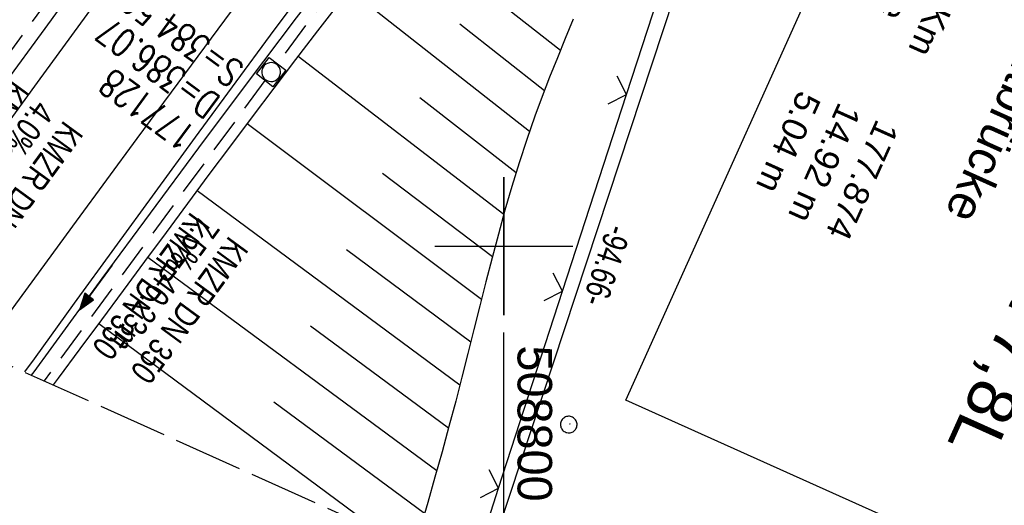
# Model space of a CAD drawing. Extents: x 508656 to 509297, y 448622 to 449584.
# Tile 4 of 53: x 508765 to 508836, y 448681 to 448716. Entities that reach past the tile are written whole.
import ezdxf

# ---------------------------------------------------------------- set-up
doc = ezdxf.new("R2010")
doc.units = 0
doc.header["$LTSCALE"] = 10
doc.header["$MEASUREMENT"] = 0
for name, pattern in [('ACHSE', [5.5, 4, -0.5, 0.5, -0.5]), ('AUSGEZOGEN', [0]), ('LT00', [0]), ('LT14', [0.6, 0.5, -0.1]), ('STRICHLINIE2', [0.375, 0.25, -0.125])]:
    doc.linetypes.add(name, pattern=pattern)
doc.layers.get('0').update_dxf_attribs({"linetype": 'LT00'})
for name, color, linetype in [('--EK_FBR', 250, 'LT00'), ('--EK_Halt-Pfeil', 4, 'LT00'), ('--EK_Haltung', 7, 'STRICHLINIE2'), ('--EK_Haltung-Text', 140, 'LT00'), ('--EK_Schacht-Text', 5, 'LT00'), ('--EL_DFK_AB_L', 21, 'LT00'), ('--EL_Halt-Pfeil', 4, 'LT00'), ('--EL_Haltung', 182, 'STRICHLINIE2'), ('--EL_Haltung-Text', 182, 'LT00'), ('-AX-093', 35, 'ACHSE'), ('ABSTAND', 8, 'LT00'), ('BW_TEXT_A', 20, 'AUSGEZOGEN'), ('DFK_AB_L', 21, 'LT00'), ('DFK_TOPO-SYM', 252, 'LT00'), ('DFK_VERMPKT', 252, 'LT00'), ('V124_AFBR_BAB', 250, 'LT00'), ('V124_BOESCH', 250, 'LT00'), ('V124_BOSCHUNG', 250, 'LT00'), ('V124_GRABEN', 250, 'LT00'), ('V124_KA_MULD', 182, 'LT00'), ('V124_LD_MARK', 250, 'LT00'), ('V124_RASTER', 250, 'LT00'), ('V124_ZAUN', 40, 'LT00'), ('V125_AFBR_BAB', 250, 'LT00'), ('V125_BOESCH', 250, 'LT00'), ('V125_BOSCHUNG', 250, 'LT00'), ('V125_GRABEN', 250, 'LT00'), ('V125_KA_MULD', 182, 'LT00'), ('V125_LD_MARK', 250, 'LT00'), ('V125_RASTER', 250, 'LT00'), ('V125_ZAUN', 40, 'LT00')]:
    doc.layers.add(name, color=color, linetype=linetype)
doc.layers.add('-BLATT_124-RAND', color=7, linetype='LT14', plot=False)
doc.styles.add('Beschrift', font='ARIAL.TTF')
doc.styles.add('Haltungsbeschriftung', font='ARIAL.TTF', dxfattribs={"width": 0.75})
doc.styles.add('schachtbeschriftung', font='romans.shx', dxfattribs={"width": 0.75, "height": 2})
doc.styles.get("Standard").update_dxf_attribs({"font": 'ARIAL.TTF'})

# ---------------------------------------------------------------- blocks, each defined once
blk = doc.blocks.new('SYMB7010')
at = {"color": 0, "linetype": 'ByBlock'}
for points in [[(-0.031408, 0.499213), (-0.093728, 0.49134), (-0.15457, 0.475719), (-0.212975, 0.452595), (-0.268021, 0.422333), (-0.31884, 0.385411), (-0.36463, 0.342411), (-0.40467, 0.29401), (-0.438329, 0.240973), (-0.465074, 0.184136), (-0.484486, 0.124395), (-0.496256, 0.062692), (-0.5002, 0)], [(-0.5002, 0), (-0.496256, -0.062692), (-0.484486, -0.124395), (-0.465075, -0.184136), (-0.438329, -0.240973), (-0.404671, -0.29401), (-0.36463, -0.342411), (-0.31884, -0.385411), (-0.268021, -0.422333), (-0.212975, -0.452595), (-0.154571, -0.475719), (-0.093728, -0.49134), (-0.031408, -0.499213), (0.031408, -0.499213)], [(0.5002, 0), (0.496256, 0.062692), (0.484485, 0.124395), (0.465074, 0.184136), (0.438329, 0.240973), (0.40467, 0.29401), (0.36463, 0.342411), (0.31884, 0.385411), (0.268021, 0.422333), (0.212975, 0.452595), (0.15457, 0.475719), (0.093728, 0.49134), (0.031408, 0.499213), (-0.031408, 0.499213)], [(0.031408, -0.499213), (0.093728, -0.491341), (0.15457, -0.475719), (0.212975, -0.452595), (0.268021, -0.422333), (0.31884, -0.385411), (0.36463, -0.342411), (0.404671, -0.294011), (0.438329, -0.240974), (0.465075, -0.184136), (0.484486, -0.124395), (0.496256, -0.062692), (0.500201, 0)]]:
    blk.add_lwpolyline(points, dxfattribs=at)
blk = doc.blocks.new('SYMB7301')
at = {"color": 0, "linetype": 'ByBlock'}
for p, q in [((-0.128693, 0), (0, 0.128693)), ((0, -0.128693), (-0.128693, 0)), ((0, 0.128693), (0.128693, 0)), ((0.128693, 0), (0, -0.128693)), ((0.000059, -0.009738), (0.000059, 0.009897)), ((-0.00901, -0.004339), (-0.002225, -0.009749))]:
    blk.add_line(p, q, dxfattribs=at)
for points in [[(-0.002225, 0.009749), (-0.00901, 0.004339), (-0.00901, -0.004339)], [(0.01, 0), (0.006235, 0.007818), (-0.002225, 0.009749)], [(-0.002225, -0.009749), (0.006235, -0.007818), (0.01, 0)]]:
    blk.add_lwpolyline(points, dxfattribs=at)
blk = doc.blocks.new('SYMB0024')
at = {"color": 0, "linetype": 'ByBlock'}
for p, q in [((-0.5, 0.5), (0, 0)), ((0, 0), (0.5, 0.5))]:
    blk.add_line(p, q, dxfattribs=at)
blk = doc.blocks.new('SYMB1210')
at = {"color": 0, "linetype": 'ByBlock'}
blk.add_line((0.018815, -0.179014), (0.055623, -0.17119), dxfattribs=at)
for points in [[(-0.2, -0.2), (-0.2, 0.2), (0.2, 0.2), (0.2, -0.2), (-0.2, -0.2)], [(0.018815, 0.179014), (-0.018815, 0.179014), (-0.055623, 0.17119), (-0.09, 0.155885), (-0.120444, 0.133766), (-0.145623, 0.105801), (-0.164438, 0.073213), (-0.176067, 0.037424), (-0.18, 0)], [(-0.18, 0), (-0.176067, -0.037424), (-0.164438, -0.073213), (-0.145623, -0.105801), (-0.120444, -0.133766), (-0.09, -0.155885), (-0.055623, -0.17119), (-0.018815, -0.179014), (0.018815, -0.179014)], [(0.18, 0), (0.176067, 0.037424), (0.164438, 0.073213), (0.145623, 0.105801), (0.120444, 0.133766), (0.09, 0.155885), (0.055623, 0.17119), (0.018815, 0.179014)], [(0.055623, -0.17119), (0.09, -0.155885), (0.120444, -0.133766), (0.145623, -0.105801), (0.164438, -0.073213), (0.176067, -0.037424), (0.18, 0)]]:
    blk.add_lwpolyline(points, dxfattribs=at)
blk = doc.blocks.new('SYMB0070')
at = {"color": 0, "linetype": 'ByBlock'}
for p, q in [((-0.5, 0), (0.2, 0)), ((0.5, 0), (0.2, 0.1)), ((0.2, 0.1), (0.2, 0)), ((0.468, 0), (0.21, 0.086)), ((0.21, 0.086), (0.21, -0.086)), ((0.21, -0.086), (0.468, 0)), ((0.22, -0.072), (0.437, 0)), ((0.23, -0.058), (0.405, 0)), ((0.24, -0.045), (0.374, 0)), ((0.342, 0), (0.25, 0.031)), ((0.25, 0.031), (0.25, -0.031)), ((0.25, -0.031), (0.342, 0)), ((0.26, -0.017), (0.31, 0)), ((0.27, -0.003), (0.279, 0))]:
    blk.add_line(p, q, dxfattribs=at)
for points in [[(0.2, 0), (0.2, -0.1), (0.5, 0)], [(0.437, 0), (0.22, 0.072), (0.22, -0.072)], [(0.405, 0), (0.23, 0.058), (0.23, -0.058)], [(0.374, 0), (0.24, 0.045), (0.24, -0.045)], [(0.31, 0), (0.26, 0.017), (0.26, -0.017)], [(0.279, 0), (0.27, 0.003), (0.27, -0.003)]]:
    blk.add_lwpolyline(points, dxfattribs=at)

msp = doc.modelspace()

# ---------------------------------------------------------------- linework, layer by layer
at = {"layer": '--EK_FBR'}
for points in [[(508813.439, 448756.114), (508810.388, 448752.011), (508807.337, 448747.906), (508804.287, 448743.801), (508801.236, 448739.697), (508798.183, 448735.594), (508795.664, 448732.213), (508793.143, 448728.833), (508790.623, 448725.453), (508788.105, 448722.071), (508785.59, 448718.687), (508783.081, 448715.299), (508780.577, 448711.907), (508777.636, 448707.903), (508774.705, 448703.891), (508771.783, 448699.874), (508768.867, 448695.851), (508765.958, 448691.824), (508765.269, 448690.87)], [(508804.935, 448744.672), (508804.287, 448743.801), (508801.236, 448739.697), (508798.183, 448735.594), (508795.664, 448732.213), (508793.143, 448728.833), (508790.623, 448725.453), (508788.105, 448722.071), (508785.59, 448718.687), (508783.081, 448715.299), (508780.577, 448711.907), (508777.636, 448707.903), (508774.705, 448703.891), (508771.783, 448699.874), (508768.867, 448695.851), (508765.958, 448691.824), (508765.269, 448690.87)]]:
    msp.add_lwpolyline(points, dxfattribs=at)
at = {"layer": '--EK_FBR', "color": 2}
for points in [[(508754.553, 448695.692), (508756.298, 448698.123), (508758.769, 448701.561), (508761.243, 448704.996), (508763.722, 448708.429), (508766.206, 448711.857), (508768.696, 448715.28), (508771.195, 448718.698), (508773.718, 448722.131), (508776.25, 448725.558), (508778.788, 448728.979), (508781.332, 448732.397), (508783.881, 448735.81), (508786.434, 448739.222), (508788.989, 448742.631), (508793.584, 448748.755), (508798.183, 448754.877)], [(508754.553, 448695.692), (508756.298, 448698.123), (508758.769, 448701.561), (508761.243, 448704.996), (508763.722, 448708.429), (508766.206, 448711.857), (508768.696, 448715.28), (508771.195, 448718.698), (508773.718, 448722.131), (508776.25, 448725.558), (508778.788, 448728.979), (508781.332, 448732.397), (508783.881, 448735.811), (508786.434, 448739.222), (508788.989, 448742.631), (508793.584, 448748.755), (508793.849, 448749.107)]]:
    msp.add_lwpolyline(points, dxfattribs=at)
at = {"layer": '--EK_Haltung'}
for p, q in [((508805.783, 448743.07), (508783.583, 448713.22)), ((508769.509, 448721.347), (508751.721, 448696.967)), ((508782.692, 448712.015), (508766.698, 448690.227))]:
    msp.add_line(p, q, dxfattribs=at)
at = {"layer": '--EL_Haltung'}
for p, q in [((508805.783, 448743.07), (508783.583, 448713.22)), ((508769.509, 448721.347), (508751.721, 448696.967)), ((508782.692, 448712.015), (508766.698, 448690.227))]:
    msp.add_line(p, q, dxfattribs=at)
at = {"layer": '-AX-093', "ltscale": 0.2}
msp.add_lwpolyline([(508832.103, 448803.496), (508826.244, 448795.659), (508820.379, 448787.825), (508813.824, 448779.076), (508807.969, 448771.261), (508802.116, 448763.445), (508796.268, 448755.624), (508790.428, 448747.798), (508784.597, 448739.965), (508778.778, 448732.122), (508772.974, 448724.269), (508767.187, 448716.403), (508761.42, 448708.523), (508755.674, 448700.627), (508752.708, 448696.522)], dxfattribs=at)
at = {"layer": '-BLATT_124-RAND'}
msp.add_lwpolyline([(509035.487, 449583.614), (508655.896, 448740.088), (508917.617, 448622.312), (509297.208, 449465.838), (509035.487, 449583.614)], dxfattribs=at)
at = {"layer": 'DFK_AB_L'}
msp.add_line((508819.975, 448741.197), (508798.444, 448675.941), dxfattribs=at)
at = {"layer": 'V124_AFBR_BAB'}
msp.add_lwpolyline([(508813.439, 448756.114), (508810.388, 448752.011), (508807.337, 448747.906), (508804.287, 448743.801), (508801.236, 448739.697), (508798.183, 448735.594), (508795.664, 448732.213), (508793.143, 448728.833), (508790.623, 448725.453), (508788.105, 448722.071), (508785.59, 448718.687), (508783.081, 448715.299), (508780.577, 448711.907), (508777.636, 448707.903), (508774.705, 448703.891), (508771.783, 448699.874), (508768.867, 448695.851), (508765.958, 448691.824), (508765.269, 448690.87)], dxfattribs=at)
at = {"layer": 'V124_AFBR_BAB', "color": 0}
msp.add_lwpolyline([(508754.553, 448695.692), (508756.298, 448698.123), (508758.769, 448701.561), (508761.243, 448704.996), (508763.722, 448708.429), (508766.206, 448711.857), (508768.696, 448715.28), (508771.195, 448718.698), (508773.718, 448722.131), (508776.25, 448725.558), (508778.788, 448728.979), (508781.332, 448732.397), (508783.881, 448735.81), (508786.434, 448739.222), (508788.989, 448742.631), (508793.584, 448748.755), (508798.183, 448754.877)], dxfattribs=at)
at = {"layer": 'V124_BOESCH'}
msp.add_lwpolyline([(508805.03, 448716.463), (508804.455, 448715.063), (508803.883, 448713.662), (508803.322, 448712.257), (508802.776, 448710.847), (508802.251, 448709.43), (508801.662, 448707.736), (508801.108, 448706.032), (508800.584, 448704.319), (508800.086, 448702.599), (508799.61, 448700.874), (508799.151, 448699.144), (508798.706, 448697.412), (508798.268, 448695.678), (508797.836, 448693.946), (508797.403, 448692.215), (508796.965, 448690.487), (508796.519, 448688.765), (508796.027, 448686.923), (508795.523, 448685.086), (508795.008, 448683.252), (508794.487, 448681.418), (508793.961, 448679.582)], dxfattribs=at)
at = {"layer": 'V124_BOSCHUNG'}
for p, q in [((508792.542, 448723.303), (508804.105, 448714.209)), ((508788.831, 448718.589), (508801.865, 448708.333)), ((508796.819, 448716.121), (508802.944, 448711.286)), ((508785.094, 448713.778), (508800.003, 448702.303)), ((508793.925, 448710.765), (508800.892, 448705.336)), ((508781.399, 448708.898), (508798.389, 448696.158)), ((508791.207, 448705.292), (508799.178, 448699.247)), ((508777.776, 448704.028), (508796.824, 448689.935)), ((508788.596, 448699.755), (508797.612, 448693.05)), ((508774.203, 448699.192), (508795.145, 448683.736)), ((508770.648, 448694.392), (508791.053, 448679.267)), ((508785.994, 448694.218), (508796.002, 448686.83)), ((508783.345, 448688.714), (508794.264, 448680.639))]:
    msp.add_line(p, q, dxfattribs=at)
at = {"layer": 'V124_GRABEN'}
for points in [[(508765.783, 448690.638), (508765.959, 448690.882), (508768.421, 448694.271), (508770.894, 448697.653), (508774.39, 448702.397), (508777.904, 448707.127), (508781.436, 448711.844), (508784.984, 448716.549), (508786.808, 448718.956), (508788.634, 448721.362), (508790.461, 448723.767), (508792.286, 448726.173), (508794.109, 448728.581), (508795.927, 448730.993), (508797.739, 448733.409), (508799.543, 448735.831), (508801.063, 448737.887), (508802.578, 448739.946), (508804.09, 448742.008), (508805.6, 448744.071)], [(508787.852, 448717.34), (508786.508, 448715.614), (508784.913, 448713.542), (508783.33, 448711.462), (508781.756, 448709.374), (508780.191, 448707.281), (508778.632, 448705.183), (508777.076, 448703.082), (508775.523, 448700.98), (508773.97, 448698.877), (508772.416, 448696.775), (508770.845, 448694.657), (508769.273, 448692.539), (508767.703, 448690.42), (508767.346, 448689.935)]]:
    msp.add_lwpolyline(points, dxfattribs=at)
at = {"layer": 'V124_LD_MARK'}
msp.add_lwpolyline([(508841.48, 448799.105), (508837.695, 448794.039), (508833.909, 448788.974), (508829.114, 448782.565), (508824.318, 448776.156), (508819.522, 448769.748), (508814.727, 448763.339), (508809.932, 448756.93), (508805.141, 448750.518), (508800.352, 448744.104), (508795.568, 448737.687), (508791.124, 448731.717), (508786.685, 448725.744), (508782.253, 448719.765), (508777.828, 448713.781), (508773.412, 448707.791), (508769.004, 448701.795), (508764.607, 448695.79), (508762.068, 448692.31)], dxfattribs=at)
at = {"layer": 'V124_RASTER'}
for p, q in [((508799.998, 448695), (508799.998, 448705)), ((508794.996, 448700), (508804.996, 448700)), ((508799.998, 448675.242), (508799.998, 448693.741))]:
    msp.add_line(p, q, dxfattribs=at)
at = {"layer": 'V124_ZAUN'}
for p, q in [((508808.888, 448710.988), (508813.52, 448725.255)), ((508804.256, 448696.721), (508808.888, 448710.988)), ((508799.624, 448682.454), (508804.256, 448696.721)), ((508797.628, 448676.308), (508799.624, 448682.454))]:
    msp.add_line(p, q, dxfattribs=at)
at = {"layer": 'V125_AFBR_BAB', "color": 0}
msp.add_lwpolyline([(508754.553, 448695.692), (508756.298, 448698.123), (508758.769, 448701.561), (508761.243, 448704.996), (508763.722, 448708.429), (508766.206, 448711.857), (508768.696, 448715.28), (508771.195, 448718.698), (508773.718, 448722.131), (508776.25, 448725.558), (508778.788, 448728.979), (508781.332, 448732.397), (508783.881, 448735.811), (508786.434, 448739.222), (508788.989, 448742.631), (508793.584, 448748.755), (508793.849, 448749.107)], dxfattribs=at)
at = {"layer": 'V125_AFBR_BAB'}
msp.add_lwpolyline([(508804.935, 448744.672), (508804.287, 448743.801), (508801.236, 448739.697), (508798.183, 448735.594), (508795.664, 448732.213), (508793.143, 448728.833), (508790.623, 448725.453), (508788.105, 448722.071), (508785.59, 448718.687), (508783.081, 448715.299), (508780.577, 448711.907), (508777.636, 448707.903), (508774.705, 448703.891), (508771.783, 448699.874), (508768.867, 448695.851), (508765.958, 448691.824), (508765.269, 448690.87)], dxfattribs=at)
at = {"layer": 'V125_BOESCH'}
msp.add_lwpolyline([(508805.03, 448716.463), (508804.455, 448715.063), (508803.883, 448713.662), (508803.322, 448712.257), (508802.776, 448710.847), (508802.251, 448709.43), (508801.662, 448707.736), (508801.108, 448706.032), (508800.584, 448704.319), (508800.086, 448702.599), (508799.61, 448700.874), (508799.151, 448699.144), (508798.706, 448697.412), (508798.268, 448695.678), (508797.836, 448693.946), (508797.403, 448692.215), (508796.965, 448690.487), (508796.519, 448688.765), (508796.027, 448686.923), (508795.523, 448685.086), (508795.008, 448683.252), (508794.487, 448681.418), (508793.961, 448679.582)], dxfattribs=at)
at = {"layer": 'V125_BOSCHUNG'}
for p, q in [((508792.542, 448723.303), (508804.105, 448714.209)), ((508788.831, 448718.589), (508801.865, 448708.333)), ((508796.819, 448716.121), (508802.944, 448711.286)), ((508785.094, 448713.778), (508800.003, 448702.303)), ((508793.925, 448710.765), (508800.892, 448705.336)), ((508781.399, 448708.898), (508798.389, 448696.158)), ((508791.207, 448705.292), (508799.178, 448699.247)), ((508777.776, 448704.028), (508796.824, 448689.935)), ((508788.596, 448699.755), (508797.612, 448693.05)), ((508774.203, 448699.192), (508795.145, 448683.736)), ((508770.648, 448694.392), (508791.053, 448679.267)), ((508785.994, 448694.218), (508796.002, 448686.83)), ((508783.345, 448688.714), (508794.264, 448680.639))]:
    msp.add_line(p, q, dxfattribs=at)
at = {"layer": 'V125_GRABEN'}
for points in [[(508765.783, 448690.638), (508765.959, 448690.882), (508768.421, 448694.271), (508770.894, 448697.653), (508774.39, 448702.397), (508777.904, 448707.127), (508781.436, 448711.844), (508784.984, 448716.549), (508786.808, 448718.956), (508788.634, 448721.362), (508790.461, 448723.767), (508792.286, 448726.173), (508794.109, 448728.581), (508795.927, 448730.993), (508797.739, 448733.409), (508799.543, 448735.831), (508801.063, 448737.887), (508802.578, 448739.946), (508804.09, 448742.008), (508805.6, 448744.071)], [(508787.852, 448717.34), (508786.508, 448715.614), (508784.913, 448713.542), (508783.33, 448711.462), (508781.756, 448709.374), (508780.191, 448707.281), (508778.632, 448705.183), (508777.076, 448703.082), (508775.523, 448700.98), (508773.97, 448698.877), (508772.416, 448696.775), (508770.845, 448694.657), (508769.273, 448692.539), (508767.703, 448690.42), (508767.346, 448689.935)]]:
    msp.add_lwpolyline(points, dxfattribs=at)
at = {"layer": 'V125_LD_MARK'}
msp.add_lwpolyline([(508801.732, 448745.953), (508800.352, 448744.104), (508795.568, 448737.687), (508791.124, 448731.717), (508786.685, 448725.744), (508782.253, 448719.765), (508777.828, 448713.781), (508773.412, 448707.791), (508769.004, 448701.795), (508764.607, 448695.79), (508762.068, 448692.31)], dxfattribs=at)
at = {"layer": 'V125_RASTER'}
for p, q in [((508799.998, 448705.001), (508799.998, 448695.001)), ((508794.999, 448700), (508804.999, 448700))]:
    msp.add_line(p, q, dxfattribs=at)
at = {"layer": 'V125_ZAUN'}
for p, q in [((508808.888, 448710.988), (508813.52, 448725.255)), ((508804.256, 448696.721), (508808.888, 448710.988)), ((508799.624, 448682.454), (508804.256, 448696.721)), ((508797.628, 448676.308), (508799.624, 448682.454))]:
    msp.add_line(p, q, dxfattribs=at)

# ---------------------------------------------------------------- block references
at = {"layer": '--EK_Halt-Pfeil', "xscale": 4.000000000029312, "yscale": 4, "zscale": 4, "rotation": 233.7157700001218}
msp.add_blockref('SYMB0070', (508770.426, 448696.995), dxfattribs=at)
at = {"layer": '--EL_Halt-Pfeil', "xscale": 4.000000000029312, "yscale": 4, "zscale": 4, "rotation": 233.7157700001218}
msp.add_blockref('SYMB0070', (508770.426, 448696.995), dxfattribs=at)
at = {"layer": 'DFK_TOPO-SYM', "xscale": 0.09999999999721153, "yscale": 0.09999999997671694, "zscale": 0.1, "rotation": 0.001159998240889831}
msp.add_blockref('SYMB7301', (508804.79, 448687.088), dxfattribs=at)
at = {"layer": 'DFK_VERMPKT', "xscale": 1.200000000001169, "yscale": 1.200000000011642, "zscale": 1.2, "rotation": 264.7377100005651}
msp.add_blockref('SYMB7010', (508804.71, 448687.058), dxfattribs=at)
at = {"layer": 'V124_KA_MULD', "xscale": 3.799999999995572, "yscale": 3.799999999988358, "zscale": 3.8, "rotation": 52.40747028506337}
msp.add_blockref('SYMB1210', (508783.136, 448712.619), dxfattribs=at)
at = {"layer": 'V124_ZAUN', "xscale": 2.099999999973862, "yscale": 2.099999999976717, "zscale": 2.1, "rotation": 72.01257000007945}
for p in [(508808.888, 448710.988), (508804.256, 448696.721), (508799.624, 448682.454)]:
    msp.add_blockref('SYMB0024', p, dxfattribs=at)
at = {"layer": 'V125_KA_MULD', "xscale": 3.799999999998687, "yscale": 3.799999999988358, "zscale": 3.8, "rotation": 52.40804235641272}
msp.add_blockref('SYMB1210', (508783.136, 448712.619), dxfattribs=at)
at = {"layer": 'V125_ZAUN', "xscale": 2.100000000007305, "yscale": 2.099999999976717, "zscale": 2.1, "rotation": 72.0129400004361}
for p in [(508808.888, 448710.988), (508804.256, 448696.721), (508799.624, 448682.454)]:
    msp.add_blockref('SYMB0024', p, dxfattribs=at)

# ---------------------------------------------------------------- texts
at = {"layer": '--EK_Haltung-Text', "style": 'Haltungsbeschriftung', "width": 0.75}
for s, rotation, p in [('4.0‰ 40.27m', -126.1133, (508766.073, 448710.682)), ('KMZR DN 350', -126.1133, (508768.142, 448709.173)), ('7.5‰ 40.23m', -126.28423, (508778.052, 448702.312)), ('KMZR DN 350', -126.28423, (508780.116, 448700.798))]:
    msp.add_text(s, height=1.8, rotation=rotation, dxfattribs=at).set_placement(p)
at = {"layer": '--EK_Schacht-Text', "style": 'schachtbeschriftung', "width": 0.75}
for s, p in [('S=384.52', (508781.281, 448713.05)), ('D=386.07', (508779.577, 448710.728)), ('177128', (508777.872, 448708.406))]:
    msp.add_text(s, height=2, rotation=-216.28422, dxfattribs=at).set_placement(p)
at = {"layer": '--EL_Haltung-Text', "style": 'Haltungsbeschriftung', "width": 0.75}
for rotation, p in [(-126.1133, (508764.241, 448712.229)), (-126.28423, (508777.336, 448702.546))]:
    msp.add_text('KMZR DN 350', height=1.8, rotation=rotation, dxfattribs=at).set_placement(p)
at = {"layer": 'ABSTAND', "width": 0.75}
msp.add_text('-94.66-', height=1.8, rotation=-108.26032, dxfattribs=at).set_placement((508807.55, 448701.676))
at = {"layer": 'V124_RASTER', "width": 0.972}
msp.add_text(' 508800', height=2.5, rotation=-90.00169, dxfattribs=at).set_placement((508800.998, 448693.741))

# ---------------------------------------------------------------- next in the draw order: texts
at = {"layer": 'BW_TEXT_A', "insert": (508854.337, 448712.352), "char_height": 2, "width": 37.55462, "attachment_point": 1, "rotation": 245.77201, "style": 'Beschrift', "bg_fill": 3, "box_fill_scale": 1.5, "bg_fill_color": 256, "bg_fill_transparency": 3936932}
msp.add_mtext('\\pt10,14;{\\Funir_o|c0;\\H1.75x;6838722}\\P\\ptz;{\\H1.75x;N_93_M177,8L\\W0.8;\\P\\H0.3714x;\\W1;\\P\\H1.924x;Mautbrücke\\P\\H0.1999x;\\P\\pt14;\\H3.602x;\\Pbei  Km^I177.874\\PLänge^I14.92 m\\PHöhe            5.04 m}', dxfattribs=at)

# ---------------------------------------------------------------- next in the draw order: linework, layer by layer
at = {"layer": '--EL_DFK_AB_L'}
msp.add_line((508819.975, 448741.197), (508798.444, 448675.941), dxfattribs=at)
at = {"layer": 'BW_TEXT_A'}
msp.add_lwpolyline([(508858.181, 448713.858), (508840.508, 448674.585), (508808.839, 448688.837), (508826.511, 448728.11)], close=True, dxfattribs=at)

doc.saveas('drawing.dxf')
